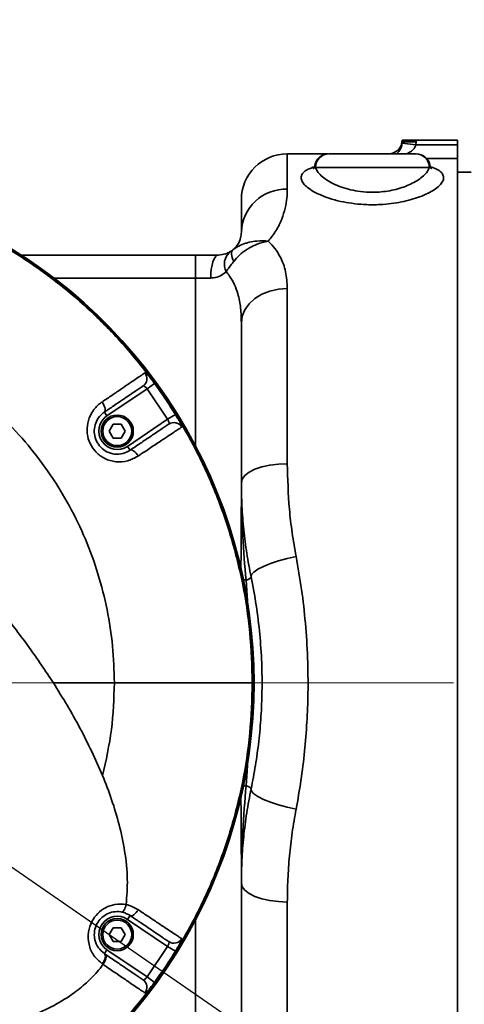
# Model space of a CAD drawing. Header units: millimetres. Extents: x -10540 to 6039, y -7467 to 6433.
# Tile 138 of 179: x -2915 to -2819, y 2593 to 2807. Entities that reach past the tile are written whole.
import ezdxf

# ---------------------------------------------------------------- set-up
doc = ezdxf.new("R2010")
doc.units = ezdxf.units.MM
doc.header["$LTSCALE"] = 8
doc.header["$PDSIZE"] = -1
doc.linetypes.add('CENTERX2', pattern=[20.32, 12.7, -2.54, 2.54, -2.54])
doc.layers.get('Defpoints').update_dxf_attribs({"true_color": 0x5e5e5e})
doc.layers.add('2细线层', color=4, linetype='Continuous', lineweight=13)
doc.layers.add('7标注层', color=4, linetype='Continuous', lineweight=13)
doc.layers.add('细实线层', color=7, linetype='Continuous')
doc.dimstyles.new('ISO-25', dxfattribs={"dimscale": 20, "dimtxt": 5, "dimasz": 6, "dimexe": 6, "dimexo": 0.625, "dimtad": 1, "dimtoh": 1, "dimdec": 0, "dimtxsty": 'Standard', "dimcen": 2.5, "dimclrd": 1, "dimclre": 1, "dimclrt": 4, "dimadec": 1, "dimazin": 2, "dimtfac": 1, "dimtdec": 0, "dimtmove": 0, "dimatfit": 0, "dimfxl": 1, "dimarcsym": 0})

# ---------------------------------------------------------------- blocks, each defined once
blk = doc.blocks.new('*D78')
at = {"layer": 'Defpoints', "color": 0, "linetype": 'ByBlock', "transparency": 16777216}
for p in [(-4976.16, 2662.54), (-2658.47, 2662.54), (-4574.67, 2472.48), (-4229.73, 2154.19), (-4257.59, 674.22)]:
    blk.add_point(p, dxfattribs=at)
at = {"layer": '细实线层', "color": 1, "linetype": 'ByBlock', "lineweight": -2, "transparency": 16777216}
blk.add_arc((-4608.18, 2662.54), 633.76, 290.86508, 349.13492, dxfattribs=at)
at = {"layer": '细实线层', "color": 1, "linetype": 'ByBlock', "transparency": 16777216}
for points in [[(-4005.7, 2544.97), (-3965.88, 2541.18), (-3974.43, 2662.54)], [(-4377.14, 2051.06), (-4387.78, 2089.62), (-4498.13, 2038.41)]]:
    blk.add_solid(points, dxfattribs=at)
at = {"layer": '细实线层', "color": 4, "linetype": 'ByBlock', "transparency": 16777216, "insert": (-4118.82, 2368.92), "char_height": 100, "attachment_point": 5, "rotation": 59.0362}
blk.add_mtext('80°', dxfattribs=at)
blk = doc.blocks.new('*D87')
at = {"layer": '2细线层', "color": 1, "linetype": 'ByBlock', "lineweight": -2, "transparency": 16777216}
for p, q in [((-4788.68, 4272.97), (-1386.54, 4272.97)), ((-1506.54, 792.54), (-1506.54, 4152.97)), ((-5173.81, 672.54), (-1386.54, 672.54))]:
    blk.add_line(p, q, dxfattribs=at)
at = {"layer": '2细线层', "color": 1, "linetype": 'ByBlock', "transparency": 16777216}
for points in [[(-1526.54, 4152.97), (-1486.54, 4152.97), (-1506.54, 4272.97)], [(-1526.54, 792.54), (-1486.54, 792.54), (-1506.54, 672.54)]]:
    blk.add_solid(points, dxfattribs=at)
at = {"layer": 'Defpoints', "color": 0, "linetype": 'ByBlock', "transparency": 16777216}
for p in [(-4801.18, 4272.97), (-1506.54, 4272.97), (-5186.31, 672.54)]:
    blk.add_point(p, dxfattribs=at)
at = {"layer": '2细线层', "color": 4, "linetype": 'ByBlock', "transparency": 16777216, "insert": (-1569.6, 2367.54), "char_height": 100, "attachment_point": 5, "rotation": 90}
blk.add_mtext('3600', dxfattribs=at)
blk = doc.blocks.new('*D94')
at = {"layer": '2细线层', "color": 1, "linetype": 'ByBlock', "lineweight": -2, "transparency": 16777216}
blk.add_arc((-2975.18, 2662.54), 313.74, 22.0503, 102.9497, dxfattribs=at)
at = {"layer": '2细线层', "color": 1, "linetype": 'ByBlock', "transparency": 16777216}
for points in [[(-3037.36, 2950.03), (-3053.61, 2986.58), (-3155.13, 2919.54)], [(-2664.75, 2784.15), (-2704.02, 2776.5), (-2661.44, 2662.54)]]:
    blk.add_solid(points, dxfattribs=at)
at = {"layer": 'Defpoints', "color": 0, "linetype": 'ByBlock', "transparency": 16777216}
for p in [(-3248.47, 3052.84), (-2740.8, 2871.11), (-4976.16, 2662.54), (-2975.18, 2662.54), (-2658.47, 2662.54)]:
    blk.add_point(p, dxfattribs=at)
at = {"layer": '2细线层', "color": 4, "linetype": 'ByBlock', "transparency": 16777216, "insert": (-2801.45, 2996.27), "char_height": 100, "attachment_point": 5, "rotation": 332.5}
blk.add_mtext('125°', dxfattribs=at)
blk = doc.blocks.new('*D95')
at = {"layer": '2细线层', "color": 1, "linetype": 'ByBlock', "lineweight": -2, "transparency": 16777216}
blk.add_line((-2645.97, 2662.54), (-2450.72, 2662.54), dxfattribs=at)
blk.add_arc((-2975.18, 2662.54), 404.46, 252.0622, 342.9378, dxfattribs=at)
at = {"layer": '2细线层', "color": 1, "linetype": 'ByBlock', "transparency": 16777216}
for points in [[(-2608.3, 2546.83), (-2568.74, 2540.9), (-2570.72, 2662.54)], [(-3108.66, 2259.84), (-3090.83, 2295.64), (-3207.17, 2331.23)]]:
    blk.add_solid(points, dxfattribs=at)
at = {"layer": 'Defpoints', "color": 0, "linetype": 'ByBlock', "transparency": 16777216}
for p in [(-4976.16, 2662.54), (-2975.18, 2662.54), (-2658.47, 2662.54), (-2673.04, 2393.66), (-3248.47, 2272.24)]:
    blk.add_point(p, dxfattribs=at)
at = {"layer": '2细线层', "color": 4, "linetype": 'ByBlock', "transparency": 16777216, "insert": (-2920.97, 2324.9), "char_height": 100, "attachment_point": 5, "rotation": 9.1207}
blk.add_mtext('125°', dxfattribs=at)
blk = doc.blocks.new('*D96')
at = {"layer": '2细线层', "color": 1, "linetype": 'ByBlock', "lineweight": -2, "transparency": 16777216}
for p, q in [((-2975.18, 2675.04), (-2975.18, 3353.12)), ((-2730.18, 2675.03), (-2730.18, 3353.12)), ((-3095.18, 3233.12), (-3215.18, 3233.12)), ((-2975.18, 3233.12), (-2730.18, 3233.12)), ((-2610.18, 3233.12), (-2206.68, 3233.12))]:
    blk.add_line(p, q, dxfattribs=at)
at = {"layer": '2细线层', "color": 1, "linetype": 'ByBlock', "transparency": 16777216}
for points in [[(-3095.18, 3253.12), (-3095.18, 3213.12), (-2975.18, 3233.12)], [(-2610.18, 3253.12), (-2610.18, 3213.12), (-2730.18, 3233.12)]]:
    blk.add_solid(points, dxfattribs=at)
at = {"layer": 'Defpoints', "color": 0, "linetype": 'ByBlock', "transparency": 16777216}
for p in [(-2975.18, 3233.12), (-2975.18, 2662.54), (-2730.18, 2662.53)]:
    blk.add_point(p, dxfattribs=at)
at = {"layer": '2细线层', "color": 4, "linetype": 'ByBlock', "transparency": 16777216, "insert": (-2320.87, 3295.62), "char_height": 100, "attachment_point": 5}
blk.add_mtext('245', dxfattribs=at)

msp = doc.modelspace()

# ---------------------------------------------------------------- linework, layer by layer
at = {"color": 7, "linetype": 'Continuous', "lineweight": 35}
for p, q in [((-2832.45, 2779.28), (-2832.18, 2780.53)), ((-2832.18, 2780.16), (-2832.18, 2780.54)), ((-2832.18, 2780.54), (-2829.18, 2780.54)), ((-2829.18, 2780.54), (-2829.18, 2780.16)), ((-2829.18, 2780.54), (-2820.18, 2780.54)), ((-2820.18, 2779.52), (-2820.18, 2780.54)), ((-2832.19, 2779.83), (-2832.18, 2780.16)), ((-2832.19, 2779.83), (-2829.21, 2779.52)), ((-2832.18, 2780.16), (-2829.18, 2780.16)), ((-2829.18, 2780.16), (-2829.21, 2779.52)), ((-2829.21, 2779.52), (-2820.18, 2779.52)), ((-2820.18, 2779.52), (-2820.18, 2776.54)), ((-2848.36, 2777.54), (-2857.18, 2777.54)), ((-2857.18, 2777.54), (-2857.18, 2769.87)), ((-2848.09, 2777.54), (-2829.27, 2777.54)), ((-2820.18, 2776.54), (-2826.89, 2776.54)), ((-2820.18, 2776.54), (-2820.18, 2547.54)), ((-2851.6, 2774.61), (-2851.29, 2774.71)), ((-2851.6, 2774.61), (-2851.31, 2774.59)), ((-2826.3, 2774.54), (-2851.06, 2774.54)), ((-2826.07, 2774.69), (-2825.76, 2774.61)), ((-2826.05, 2774.59), (-2825.76, 2774.61)), ((-2817.18, 2773.54), (-2820.18, 2773.54)), ((-2867.18, 2760.54), (-2867.18, 2767.54)), ((-2915.04, 2755.54), (-2877.18, 2755.54)), ((-2877.18, 2755.54), (-2872.18, 2755.54)), ((-2877.18, 2755.54), (-2877.18, 2750.54)), ((-2877.18, 2750.54), (-2907.93, 2750.54)), ((-2873.84, 2750.54), (-2877.18, 2750.54)), ((-2877.18, 2714.13), (-2877.18, 2750.54)), ((-2857.18, 2748.25), (-2857.18, 2710.18)), ((-2867.18, 2706.04), (-2867.18, 2740.8)), ((-2887.7, 2726.46), (-2886.08, 2727.64)), ((-2887.7, 2726.46), (-2896.42, 2720.57)), ((-2883.22, 2719.83), (-2887.7, 2726.46)), ((-2896.42, 2720.57), (-2896.98, 2721.4)), ((-2883.22, 2719.83), (-2881.52, 2720.89)), ((-2895.91, 2717.26), (-2895.04, 2718.76)), ((-2895.04, 2718.76), (-2893.31, 2718.76)), ((-2893.31, 2718.76), (-2892.45, 2717.26)), ((-2891.94, 2713.94), (-2883.22, 2719.83)), ((-2895.04, 2715.76), (-2895.91, 2717.26)), ((-2892.45, 2717.26), (-2893.31, 2715.76)), ((-2893.31, 2715.76), (-2895.04, 2715.76)), ((-2891.94, 2713.94), (-2891.38, 2713.11)), ((-2866.15, 2684.89), (-2865.67, 2678.02)), ((-2908.07, 2662.54), (-2894.8, 2662.54)), ((-2865.68, 2646.72), (-2866.15, 2640.19)), ((-2867.18, 2584.28), (-2867.18, 2619.04)), ((-2892.24, 2614.35), (-2892.24, 2614.34)), ((-2857.18, 2614.9), (-2857.18, 2576.82)), ((-2891.94, 2611.13), (-2891.38, 2611.96)), ((-2895.91, 2607.82), (-2895.04, 2609.32)), ((-2895.04, 2609.32), (-2893.31, 2609.32)), ((-2893.31, 2609.32), (-2892.45, 2607.82)), ((-2883.22, 2605.24), (-2891.94, 2611.13)), ((-2877.18, 2574.54), (-2877.18, 2610.95)), ((-2895.04, 2606.32), (-2895.91, 2607.82)), ((-2892.45, 2607.82), (-2893.31, 2606.32)), ((-2893.31, 2606.32), (-2895.04, 2606.32)), ((-2887.7, 2598.62), (-2883.22, 2605.24)), ((-2881.52, 2604.19), (-2883.22, 2605.24)), ((-2896.42, 2604.51), (-2896.98, 2603.68)), ((-2896.98, 2603.68), (-2896.81, 2603.57)), ((-2896.42, 2604.51), (-2887.7, 2598.62)), ((-2897.27, 2601.34), (-2897.43, 2601.45)), ((-2886.08, 2597.44), (-2887.7, 2598.62))]:
    msp.add_line(p, q, dxfattribs=at)
at = {"color": 7, "linetype": 'Continuous', "lineweight": 35, "flags": 128}
for points in [[(-2872.18, 2755.54), (-2872.5, 2755.44), (-2872.82, 2755.16), (-2873.1, 2754.7), (-2873.36, 2754.07), (-2873.56, 2753.32), (-2873.72, 2752.45), (-2873.81, 2751.51), (-2873.84, 2750.54)], [(-2869.03, 2756.65), (-2869.17, 2756.49), (-2869.26, 2756.29), (-2869.31, 2756.03), (-2869.31, 2755.72), (-2869.26, 2755.38), (-2869.17, 2755), (-2869.03, 2754.59), (-2868.84, 2754.15)], [(-2867.18, 2740.8), (-2866.99, 2742.25), (-2866.42, 2743.65), (-2865.49, 2744.94), (-2864.25, 2746.07), (-2862.73, 2747), (-2861, 2747.69), (-2859.13, 2748.11), (-2857.18, 2748.25)], [(-2897.48, 2723.59), (-2897.26, 2723.25), (-2897.08, 2722.91), (-2896.93, 2722.56), (-2896.84, 2722.24), (-2896.79, 2721.96), (-2896.8, 2721.71), (-2896.86, 2721.52), (-2896.98, 2721.4)], [(-2889.58, 2711.87), (-2889.81, 2712.19), (-2890.06, 2712.48), (-2890.32, 2712.73), (-2890.57, 2712.93), (-2890.82, 2713.08), (-2891.04, 2713.16), (-2891.23, 2713.17), (-2891.38, 2713.11)], [(-2867.18, 2706.04), (-2866.99, 2706.85), (-2866.42, 2707.62), (-2865.49, 2708.34), (-2864.25, 2708.97), (-2862.73, 2709.48), (-2861, 2709.87), (-2859.13, 2710.1), (-2857.18, 2710.18)], [(-2865.06, 2685.57), (-2864.96, 2686.07), (-2864.46, 2686.64), (-2863.58, 2687.24), (-2862.37, 2687.86), (-2860.86, 2688.47), (-2859.13, 2689.05), (-2857.24, 2689.57), (-2855.27, 2690)], [(-2865.06, 2639.51), (-2864.96, 2639.01), (-2864.46, 2638.44), (-2863.58, 2637.84), (-2862.37, 2637.21), (-2860.86, 2636.6), (-2859.13, 2636.03), (-2857.24, 2635.51), (-2855.27, 2635.07)], [(-2867.18, 2619.04), (-2866.99, 2618.23), (-2866.42, 2617.45), (-2865.49, 2616.74), (-2864.25, 2616.11), (-2862.73, 2615.59), (-2861, 2615.21), (-2859.13, 2614.98), (-2857.18, 2614.9)], [(-2891.38, 2611.96), (-2891.23, 2611.91), (-2891.04, 2611.92), (-2890.82, 2612), (-2890.57, 2612.14), (-2890.32, 2612.34), (-2890.06, 2612.6), (-2889.81, 2612.89), (-2889.58, 2613.21)], [(-2896.98, 2603.68), (-2896.85, 2603.54), (-2896.78, 2603.35), (-2896.76, 2603.1), (-2896.8, 2602.81), (-2896.89, 2602.48), (-2897.03, 2602.14), (-2897.21, 2601.79), (-2897.43, 2601.45)]]:
    msp.add_lwpolyline(points, dxfattribs=at)
at = {"color": 7, "linetype": 'Continuous', "lineweight": 35}
for centre, radius in [((-2894.18, 2717.26), 3.5), ((-2894.18, 2717.26), 3.15), ((-2894.18, 2607.82), 3.5), ((-2894.18, 2607.82), 3.15)]:
    msp.add_circle(centre, radius, dxfattribs=at)
for centre, radius, start, end in [((-2835.18, 2780.54), 3, 270, 335.2921), ((-2857.18, 2767.54), 10, 90, 180), ((-2848.23, 2774.54), 3, 89.9775, 171.1923), ((-2848.07, 2774.55), 2.99, 90.2792, 180.2765), ((-2829.28, 2774.55), 2.99, 359.7235, 89.7208), ((-2829.12, 2774.54), 3, 8.7574, 90.0086), ((-2975.18, 2662.54), 110.75, 263.8564, 96.1436), ((-2857.5, 2760.19), 9.68, 88.0932, 177.9569), ((-2867.26, 2753.52), 3.62, 131.6839, 206.6278), ((-2889.71, 2728.71), 1.99, 304.362, 38.0826), ((-2894.18, 2717.26), 4, 124.0403, 304.0403), ((-2881.86, 2717.14), 1.99, 30.226, 123.7824), ((-2864.92, 2692.35), 7.56, 256.1534, 260.605), ((-2866.4, 2686.5), 1.63, 278.5308, 325.1769), ((-2864.92, 2632.73), 7.56, 99.395, 103.8466), ((-2866.4, 2638.58), 1.63, 34.8231, 81.4692), ((-2894.18, 2607.82), 4, 55.9597, 235.9597), ((-2881.86, 2607.94), 1.99, 236.2176, 329.774), ((-2889.71, 2596.37), 1.99, 321.9174, 55.638)]:
    msp.add_arc(centre, radius, start, end, dxfattribs=at)
for points, knots in [([(-2833.42, 2777.54), (-2833.2, 2777.75), (-2832.83, 2778.11), (-2832.46, 2778.8), (-2832.27, 2779.35), (-2832.22, 2779.65), (-2832.19, 2779.83)], [0, 0, 0, 0, 0.4428631, 0.7410248, 0.8372639, 1, 1, 1, 1]), ([(-2829.21, 2779.52), (-2829.27, 2779.33), (-2829.37, 2779.03), (-2829.75, 2778.5), (-2830.35, 2777.95), (-2830.96, 2777.67), (-2831.27, 2777.54)], [0, 0, 0, 0, 0.1939467, 0.300902, 0.6474709, 1, 1, 1, 1]), ([(-2825.76, 2774.61), (-2825.63, 2774.57), (-2825, 2774.35), (-2824.1, 2773.9), (-2823.35, 2773.19), (-2823.1, 2772.39), (-2823.33, 2771.52), (-2824.04, 2770.62), (-2825.15, 2769.75), (-2826.61, 2768.92), (-2828.31, 2768.19), (-2830.24, 2767.56), (-2832.32, 2767.07), (-2834.55, 2766.7), (-2836.69, 2766.51), (-2839.15, 2766.45), (-2841.71, 2766.57), (-2844.42, 2766.95), (-2846.05, 2767.3), (-2847.64, 2767.73), (-2849.19, 2768.24), (-2851.07, 2769.08), (-2852.53, 2769.97), (-2853.55, 2770.87), (-2854.12, 2771.74), (-2854.24, 2772.55), (-2853.92, 2773.28), (-2853.15, 2774), (-2852.16, 2774.39), (-2851.6, 2774.61)], [0, 0, 0, 0, 0.010387, 0.051186, 0.09199, 0.133746, 0.17551, 0.216256, 0.257005, 0.295055, 0.3331, 0.36857, 0.404031, 0.43883, 0.473622, 0.500063, 0.547468, 0.586367, 0.625279, 0.628423, 0.670653, 0.712895, 0.754277, 0.795659, 0.835192, 0.874719, 0.912827, 0.950928, 1, 1, 1, 1]), ([(-2851.21, 2774.99), (-2851.21, 2774.95), (-2851.22, 2774.73), (-2851.4, 2774.4), (-2851.55, 2774.26), (-2851.51, 2774.29), (-2851.5, 2774.29)], [0, 0, 0, 0, 0.105612, 0.543201, 0.938291, 1, 1, 1, 1]), ([(-2851.06, 2774.54), (-2851.12, 2774.63), (-2851.22, 2774.79), (-2851.17, 2774.93), (-2851.16, 2774.99)], [0, 0, 0, 0, 0.605242, 1, 1, 1, 1]), ([(-2851.06, 2774.54), (-2850.93, 2774.26), (-2850.68, 2773.69), (-2849.86, 2772.78), (-2848.69, 2771.87), (-2847.18, 2771.01), (-2845.41, 2770.27), (-2843.42, 2769.69), (-2841.18, 2769.29), (-2839.06, 2769.16), (-2836.44, 2769.25), (-2833.44, 2769.73), (-2830.74, 2770.72), (-2828.94, 2771.7), (-2827.77, 2772.54), (-2826.88, 2773.44), (-2826.45, 2774.11), (-2826.32, 2774.48), (-2826.3, 2774.54)], [0, 0, 0, 0, 0.057512, 0.119988, 0.184135, 0.246827, 0.311474, 0.370174, 0.431018, 0.500247, 0.538837, 0.640664, 0.746232, 0.803322, 0.861794, 0.923486, 0.98678, 1, 1, 1, 1]), ([(-2826.16, 2774.99), (-2826.16, 2774.99), (-2826.07, 2774.85), (-2826.19, 2774.69), (-2826.3, 2774.54)], [0, 0, 0, 0, 0.0123012, 1, 1, 1, 1]), ([(-2825.83, 2774.28), (-2825.83, 2774.28), (-2825.79, 2774.25), (-2825.94, 2774.38), (-2826.13, 2774.72), (-2826.13, 2774.94), (-2826.14, 2775)], [0, 0, 0, 0, 0.015798, 0.429716, 0.8416, 1, 1, 1, 1]), ([(-2857.18, 2769.87), (-2857.2, 2769.23), (-2857.23, 2767.96), (-2857.6, 2765.77), (-2858.33, 2763.37), (-2859.47, 2760.91), (-2860.74, 2759.28), (-2861.32, 2758.54)], [0, 0, 0, 0, 0.203065, 0.406075, 0.614739, 0.823175, 1, 1, 1, 1]), ([(-2869.03, 2756.65), (-2868.66, 2757.03), (-2867.69, 2758.02), (-2867.27, 2759.36), (-2867.21, 2760.15), (-2867.18, 2760.54)], [0, 0, 0, 0, 0.238631, 0.618085, 1, 1, 1, 1]), ([(-2869.03, 2756.65), (-2868.62, 2756.94), (-2867.8, 2757.53), (-2866.55, 2758.03), (-2865.21, 2758.39), (-2863.59, 2758.64), (-2862.16, 2758.63), (-2861.33, 2758.54), (-2861.32, 2758.54)], [0, 0, 0, 0, 0.206248, 0.412551, 0.511722, 0.717055, 0.997638, 1, 1, 1, 1]), ([(-2868.84, 2754.15), (-2868.43, 2754.62), (-2867.61, 2755.57), (-2866.38, 2756.51), (-2865.1, 2757.29), (-2863.54, 2758.03), (-2862.14, 2758.41), (-2861.33, 2758.54), (-2861.32, 2758.54)], [0, 0, 0, 0, 0.212085, 0.424221, 0.511964, 0.716924, 0.997638, 1, 1, 1, 1]), ([(-2861.32, 2758.54), (-2860.81, 2758.01), (-2859.8, 2756.96), (-2858.45, 2754.77), (-2857.38, 2751.92), (-2857.25, 2749.49), (-2857.18, 2748.25)], [0, 0, 0, 0, 0.182194, 0.366986, 0.679371, 1, 1, 1, 1]), ([(-2872.18, 2755.54), (-2871.62, 2755.6), (-2870.61, 2755.7), (-2869.95, 2756.06), (-2869.66, 2756.22)], [0, 0, 0, 0, 0.555835, 1, 1, 1, 1]), ([(-2869.66, 2756.22), (-2869.5, 2756.32), (-2869.3, 2756.43), (-2869.06, 2756.63), (-2869.03, 2756.65)], [0, 0, 0, 0, 0.866671, 1, 1, 1, 1]), ([(-2870.49, 2751.9), (-2870.05, 2752.53), (-2869.54, 2753.27), (-2868.94, 2754.03), (-2868.84, 2754.15)], [0, 0, 0, 0, 0.840178, 1, 1, 1, 1]), ([(-2870.49, 2751.9), (-2870.89, 2751.59), (-2871.68, 2750.98), (-2872.9, 2750.58), (-2873.65, 2750.55), (-2873.84, 2750.54)], [0, 0, 0, 0, 0.427538, 0.849901, 1, 1, 1, 1]), ([(-2867.18, 2740.8), (-2867.21, 2741.87), (-2867.27, 2744.03), (-2867.81, 2746.81), (-2868.64, 2749.13), (-2869.51, 2750.73), (-2870.23, 2751.59), (-2870.49, 2751.9)], [0, 0, 0, 0, 0.2653411, 0.5344205, 0.7157834, 0.9004507, 1, 1, 1, 1]), ([(-2977.1, 2742.89), (-2974.43, 2742.88), (-2969.09, 2742.85), (-2961.13, 2741.8), (-2953.31, 2740.02), (-2945.71, 2737.46), (-2938.4, 2734.16), (-2931.46, 2730.14), (-2924.95, 2725.46), (-2918.94, 2720.15), (-2913.49, 2714.27), (-2908.64, 2707.87), (-2904.46, 2701.03), (-2900.98, 2693.8), (-2898.24, 2686.26), (-2896.27, 2678.48), (-2895.03, 2670.55), (-2894.88, 2665.21), (-2894.8, 2662.54)], [0, 0, 0, 0, 0.062499, 0.124999, 0.187498, 0.249998, 0.312498, 0.374998, 0.437499, 0.499999, 0.562499, 0.624999, 0.687499, 0.749999, 0.812499, 0.875, 0.9375, 1, 1, 1, 1]), ([(-2897.48, 2723.59), (-2896.75, 2724.09), (-2895.29, 2725.08), (-2893.32, 2726.42), (-2891.62, 2727.59), (-2890.2, 2728.55), (-2889.13, 2729.28), (-2888.45, 2729.73), (-2888.24, 2729.88), (-2888.14, 2729.94)], [0, 0, 0, 0, 0.162147, 0.324109, 0.463693, 0.603008, 0.746848, 0.890852, 1, 1, 1, 1]), ([(-2888.14, 2729.94), (-2888.11, 2729.95), (-2888.02, 2729.96), (-2887.73, 2729.72), (-2887.27, 2729.19), (-2886.7, 2728.47), (-2886.29, 2727.92), (-2886.08, 2727.64)], [0, 0, 0, 0, 0.149053, 0.368468, 0.581974, 0.791692, 1, 1, 1, 1]), ([(-2888.59, 2727.07), (-2888.67, 2727.01), (-2888.85, 2726.89), (-2889.43, 2726.5), (-2890.36, 2725.87), (-2891.59, 2725.04), (-2893.13, 2724), (-2894.93, 2722.78), (-2896.29, 2721.86), (-2896.98, 2721.4)], [0, 0, 0, 0, 0.109198, 0.247703, 0.386022, 0.522898, 0.660079, 0.829936, 1, 1, 1, 1]), ([(-2887.7, 2726.46), (-2887.77, 2726.55), (-2887.92, 2726.72), (-2888.15, 2726.93), (-2888.34, 2727.07), (-2888.49, 2727.11), (-2888.56, 2727.08), (-2888.59, 2727.07)], [0, 0, 0, 0, 0.209458, 0.420613, 0.634468, 0.852506, 1, 1, 1, 1]), ([(-2886.08, 2727.64), (-2885.31, 2726.56), (-2883.72, 2724.35), (-2882.26, 2722.06), (-2881.52, 2720.89)], [0, 0, 0, 0, 0.490924, 1, 1, 1, 1]), ([(-2977.1, 2725.21), (-2972.97, 2722.99), (-2964.69, 2718.53), (-2952.95, 2710.46), (-2941.75, 2701.46), (-2932.47, 2692.72), (-2924.94, 2684.71), (-2918.94, 2677.65), (-2913.25, 2670.29), (-2909.8, 2665.12), (-2908.07, 2662.54)], [0, 0, 0, 0, 0.149455, 0.29893, 0.452546, 0.60617, 0.704093, 0.802015, 0.901011, 1, 1, 1, 1]), ([(-2889.58, 2711.87), (-2890.33, 2711.46), (-2891.81, 2710.66), (-2894.42, 2710.47), (-2896.86, 2711.14), (-2898.84, 2712.56), (-2900.19, 2714.5), (-2900.82, 2716.74), (-2900.7, 2719.07), (-2899.83, 2721.28), (-2898.62, 2722.76), (-2897.73, 2723.41), (-2897.48, 2723.59)], [0, 0, 0, 0, 0.117505, 0.233634, 0.342259, 0.4444, 0.543172, 0.641341, 0.741326, 0.845406, 0.955885, 1, 1, 1, 1]), ([(-2896.98, 2721.4), (-2897.15, 2721.27), (-2897.75, 2720.83), (-2898.57, 2719.82), (-2899.16, 2718.28), (-2899.23, 2716.65), (-2898.77, 2715.06), (-2897.81, 2713.69), (-2896.41, 2712.67), (-2894.71, 2712.18), (-2892.89, 2712.29), (-2891.89, 2712.84), (-2891.38, 2713.11)], [0, 0, 0, 0, 0.044913, 0.156807, 0.261217, 0.360683, 0.457856, 0.555475, 0.656587, 0.764648, 0.881114, 1, 1, 1, 1]), ([(-2881.52, 2720.89), (-2881.41, 2720.7), (-2881.11, 2720.22), (-2880.67, 2719.48), (-2880.3, 2718.78), (-2880.09, 2718.29), (-2880.12, 2718.19), (-2880.14, 2718.14)], [0, 0, 0, 0, 0.134402, 0.345026, 0.558327, 0.776155, 1, 1, 1, 1]), ([(-2891.38, 2713.11), (-2891.11, 2713.3), (-2890.06, 2714.01), (-2888.28, 2715.21), (-2886.36, 2716.5), (-2884.9, 2717.49), (-2883.91, 2718.16), (-2883.27, 2718.59), (-2883.07, 2718.73), (-2882.97, 2718.79)], [0, 0, 0, 0, 0.065602, 0.256134, 0.446078, 0.58556, 0.724833, 0.862235, 1, 1, 1, 1]), ([(-2882.97, 2718.79), (-2882.94, 2718.83), (-2882.89, 2718.89), (-2882.91, 2719.08), (-2882.99, 2719.34), (-2883.1, 2719.6), (-2883.19, 2719.77), (-2883.22, 2719.83)], [0, 0, 0, 0, 0.2212277, 0.4386896, 0.6531008, 0.8651407, 1, 1, 1, 1]), ([(-2880.14, 2718.14), (-2880.26, 2718.06), (-2880.49, 2717.91), (-2881.24, 2717.43), (-2882.4, 2716.66), (-2884.07, 2715.56), (-2886.22, 2714.13), (-2888.15, 2712.83), (-2889.3, 2712.06), (-2889.58, 2711.87)], [0, 0, 0, 0, 0.139587, 0.278851, 0.424063, 0.569459, 0.75375, 0.938565, 1, 1, 1, 1]), ([(-2857.18, 2710.18), (-2857.09, 2706.91), (-2856.97, 2701.97), (-2856.18, 2695.18), (-2855.57, 2691.73), (-2855.27, 2690)], [0, 0, 0, 0, 0.495655, 0.74783, 1, 1, 1, 1]), ([(-2867.28, 2687.28), (-2867.25, 2690.62), (-2867.19, 2696.67), (-2867.18, 2702.91), (-2867.18, 2705.82), (-2867.18, 2706.02), (-2867.18, 2706.04)], [0, 0, 0, 0, 0.534601, 0.967788, 0.997182, 1, 1, 1, 1]), ([(-2865.06, 2685.57), (-2865.39, 2687.28), (-2866.05, 2690.69), (-2866.69, 2695.83), (-2867.1, 2700.97), (-2867.15, 2704.35), (-2867.18, 2706.04)], [0, 0, 0, 0, 0.2478, 0.495604, 0.747798, 1, 1, 1, 1]), ([(-2867.05, 2700.94), (-2867.01, 2698.77), (-2866.92, 2693.41), (-2866.44, 2688.06), (-2866.15, 2684.89)], [0, 0, 0, 0, 0.406243, 1, 1, 1, 1]), ([(-2855.27, 2690), (-2854.85, 2687.62), (-2854.01, 2682.86), (-2853.19, 2675.47), (-2852.71, 2667.95), (-2852.63, 2660.73), (-2852.88, 2653.96), (-2853.39, 2647.62), (-2854.16, 2641.3), (-2854.9, 2637.15), (-2855.27, 2635.07)], [0, 0, 0, 0, 0.133178, 0.26635, 0.403122, 0.539893, 0.653797, 0.767703, 0.88385, 1, 1, 1, 1]), ([(-2865.06, 2639.51), (-2864.73, 2641.2), (-2864.07, 2644.6), (-2863.35, 2649.86), (-2862.87, 2655.22), (-2862.64, 2660.93), (-2862.7, 2666.9), (-2863.13, 2673.17), (-2863.88, 2679.43), (-2864.67, 2683.52), (-2865.06, 2685.57)], [0, 0, 0, 0, 0.113764, 0.227522, 0.343875, 0.460225, 0.593, 0.725778, 0.862883, 1, 1, 1, 1]), ([(-2908.07, 2662.54), (-2906.07, 2659.31), (-2902.05, 2652.82), (-2898.93, 2645.86), (-2897.37, 2642.37)], [0, 0, 0, 0, 0.498105, 1, 1, 1, 1]), ([(-2897.37, 2642.37), (-2896.62, 2645.69), (-2895.13, 2652.33), (-2894.91, 2659.14), (-2894.8, 2662.54)], [0, 0, 0, 0, 0.500001, 1, 1, 1, 1]), ([(-2894.8, 2662.54), (-2892.52, 2662.54), (-2887.95, 2662.54), (-2881.18, 2662.54), (-2875.68, 2662.54), (-2871.57, 2662.54), (-2868.79, 2662.54), (-2866.6, 2662.54), (-2865.35, 2662.54), (-2864.89, 2662.54), (-2864.83, 2662.54), (-2864.8, 2662.54)], [0, 0, 0, 0, 0.1668284, 0.3336298, 0.5003172, 0.5836784, 0.6669539, 0.7501012, 0.8332623, 0.9165862, 1, 1, 1, 1]), ([(-2892.24, 2614.35), (-2892.1, 2616.18), (-2891.81, 2620.06), (-2892.45, 2625.89), (-2893.68, 2631.67), (-2895.32, 2637.14), (-2896.69, 2640.64), (-2897.37, 2642.37)], [0, 0, 0, 0, 0.1917245, 0.406271, 0.6100866, 0.806855, 1, 1, 1, 1]), ([(-2866.15, 2640.19), (-2866.43, 2636.87), (-2867.01, 2629.92), (-2867.18, 2622.87), (-2867.18, 2619.14), (-2867.18, 2619.04)], [0, 0, 0, 0, 0.4718525, 0.9856095, 1, 1, 1, 1]), ([(-2867.18, 2619.04), (-2867.15, 2620.7), (-2867.11, 2624.02), (-2866.71, 2629.12), (-2866.07, 2634.29), (-2865.4, 2637.77), (-2865.06, 2639.51)], [0, 0, 0, 0, 0.247837, 0.495668, 0.747836, 1, 1, 1, 1]), ([(-2867.18, 2619.04), (-2867.18, 2619.06), (-2867.18, 2619.29), (-2867.18, 2620.69), (-2867.18, 2623.58), (-2867.2, 2629.6), (-2867.25, 2634.44), (-2867.28, 2637.77)], [0, 0, 0, 0, 0.002822, 0.037027, 0.22389, 0.466077, 1, 1, 1, 1]), ([(-2855.27, 2635.07), (-2855.57, 2633.38), (-2856.17, 2629.99), (-2856.75, 2624.91), (-2857.11, 2619.86), (-2857.16, 2616.55), (-2857.18, 2614.9)], [0, 0, 0, 0, 0.247844, 0.4956927, 0.7478422, 1, 1, 1, 1]), ([(-2897.43, 2601.45), (-2898.09, 2602.01), (-2899.43, 2603.15), (-2900.46, 2605.65), (-2900.57, 2608.28), (-2899.82, 2610.64), (-2898.49, 2612.48), (-2896.75, 2613.78), (-2894.59, 2614.52), (-2893.03, 2614.5), (-2892.24, 2614.35), (-2892.24, 2614.35)], [0, 0, 0, 0, 0.143172, 0.287939, 0.425468, 0.544669, 0.651343, 0.757166, 0.86939, 0.999997, 1, 1, 1, 1]), ([(-2893.25, 2612.73), (-2893.24, 2612.73), (-2893.22, 2612.73), (-2893.12, 2612.73), (-2892.92, 2612.83), (-2892.66, 2613.18), (-2892.41, 2613.7), (-2892.3, 2614.12), (-2892.24, 2614.34)], [0, 0, 0, 0, 0.010707, 0.071035, 0.30343, 0.535655, 0.76783, 1, 1, 1, 1]), ([(-2892.24, 2614.34), (-2892.12, 2614.31), (-2891.17, 2614.1), (-2890.32, 2613.62), (-2889.58, 2613.21)], [0, 0, 0, 0, 0.121317, 1, 1, 1, 1]), ([(-2893.25, 2612.73), (-2893.3, 2612.74), (-2893.88, 2612.85), (-2895, 2612.84), (-2896.49, 2612.34), (-2897.75, 2611.43), (-2898.69, 2610.16), (-2899.03, 2609.12), (-2899.2, 2608.05), (-2899.19, 2607.39), (-2898.95, 2606.16), (-2898.39, 2604.87), (-2897.45, 2604.08), (-2896.98, 2603.68)], [0, 0, 0, 0, 0.012677, 0.136783, 0.248979, 0.352061, 0.453536, 0.562379, 0.566612, 0.679615, 0.701579, 0.849821, 1, 1, 1, 1]), ([(-2891.38, 2611.96), (-2891.88, 2612.25), (-2892.47, 2612.57), (-2893.15, 2612.71), (-2893.25, 2612.73)], [0, 0, 0, 0, 0.85912, 1, 1, 1, 1]), ([(-2882.97, 2606.28), (-2883.07, 2606.35), (-2883.26, 2606.48), (-2883.89, 2606.9), (-2884.81, 2607.52), (-2886.03, 2608.35), (-2887.55, 2609.38), (-2889.34, 2610.59), (-2890.7, 2611.51), (-2891.38, 2611.96)], [0, 0, 0, 0, 0.136488, 0.270419, 0.404147, 0.5364, 0.668949, 0.834373, 1, 1, 1, 1]), ([(-2889.58, 2613.21), (-2888.85, 2612.72), (-2887.39, 2611.74), (-2885.43, 2610.42), (-2883.72, 2609.28), (-2882.3, 2608.34), (-2881.21, 2607.63), (-2880.47, 2607.15), (-2880.25, 2607.01), (-2880.14, 2606.94)], [0, 0, 0, 0, 0.157968, 0.315756, 0.450714, 0.585409, 0.72484, 0.864452, 1, 1, 1, 1]), ([(-2880.14, 2606.94), (-2880.12, 2606.91), (-2880.08, 2606.84), (-2880.21, 2606.49), (-2880.52, 2605.87), (-2880.98, 2605.07), (-2881.34, 2604.48), (-2881.52, 2604.19)], [0, 0, 0, 0, 0.147795, 0.366501, 0.580081, 0.790574, 1, 1, 1, 1]), ([(-2883.22, 2605.24), (-2883.17, 2605.35), (-2883.07, 2605.55), (-2882.95, 2605.84), (-2882.89, 2606.07), (-2882.9, 2606.22), (-2882.95, 2606.26), (-2882.97, 2606.28)], [0, 0, 0, 0, 0.2103439, 0.4222836, 0.6365604, 0.8541314, 1, 1, 1, 1]), ([(-2896.81, 2603.57), (-2896.8, 2603.56), (-2896.58, 2603.41), (-2895.57, 2602.73), (-2893.84, 2601.56), (-2891.94, 2600.28), (-2890.52, 2599.32), (-2889.55, 2598.66), (-2888.9, 2598.22), (-2888.69, 2598.08), (-2888.59, 2598.01)], [0, 0, 0, 0, 0.003414, 0.055727, 0.254049, 0.451742, 0.589509, 0.727103, 0.863405, 1, 1, 1, 1]), ([(-2881.52, 2604.19), (-2882.24, 2603.06), (-2883.7, 2600.77), (-2885.28, 2598.56), (-2886.08, 2597.44)], [0, 0, 0, 0, 0.490924, 1, 1, 1, 1]), ([(-2965.28, 2582.77), (-2961.99, 2582.87), (-2955.22, 2583.07), (-2944.83, 2583.7), (-2935, 2584.73), (-2925.96, 2586.23), (-2918.82, 2587.99), (-2912.8, 2590.08), (-2907.92, 2592.32), (-2903.79, 2594.87), (-2900.47, 2597.62), (-2898.46, 2599.76), (-2897.48, 2601.05), (-2897.27, 2601.34)], [0, 0, 0, 0, 0.135771, 0.279565, 0.429325, 0.543654, 0.657888, 0.733197, 0.807295, 0.879813, 0.93302, 0.985074, 1, 1, 1, 1]), ([(-2888.14, 2595.14), (-2888.27, 2595.22), (-2888.51, 2595.38), (-2889.27, 2595.89), (-2890.39, 2596.65), (-2892, 2597.75), (-2894.1, 2599.18), (-2895.97, 2600.46), (-2897.05, 2601.19), (-2897.27, 2601.34)], [0, 0, 0, 0, 0.139587, 0.278913, 0.422279, 0.565797, 0.758053, 0.950867, 1, 1, 1, 1]), ([(-2888.59, 2598.01), (-2888.54, 2597.99), (-2888.46, 2597.96), (-2888.28, 2598.05), (-2888.07, 2598.22), (-2887.87, 2598.42), (-2887.74, 2598.56), (-2887.7, 2598.62)], [0, 0, 0, 0, 0.22286, 0.440696, 0.654598, 0.865802, 1, 1, 1, 1]), ([(-2886.08, 2597.44), (-2886.21, 2597.26), (-2886.55, 2596.8), (-2887.08, 2596.12), (-2887.58, 2595.52), (-2887.97, 2595.14), (-2888.08, 2595.14), (-2888.14, 2595.14)], [0, 0, 0, 0, 0.133578, 0.343259, 0.556293, 0.774867, 1, 1, 1, 1])]:
    msp.add_open_spline(points, degree=3, knots=knots, dxfattribs=at)
for points in [[(-2864.67, 2662.54), (-2864.77, 2666.19), (-2864.98, 2673.51), (-2866.68, 2684.37), (-2869.36, 2695.02), (-2873.1, 2705.34), (-2877.84, 2715.25), (-2883.55, 2724.64), (-2890.15, 2733.41), (-2897.59, 2741.49), (-2905.8, 2748.79), (-2914.69, 2755.24), (-2924.17, 2760.78), (-2934.16, 2765.35), (-2944.55, 2768.91), (-2955.24, 2771.4), (-2966.13, 2772.91), (-2973.45, 2772.99), (-2977.11, 2773.03)], [(-2864.8, 2662.54), (-2864.91, 2666.19), (-2865.12, 2673.5), (-2866.8, 2684.34), (-2869.48, 2694.98), (-2873.22, 2705.29), (-2877.96, 2715.19), (-2883.66, 2724.56), (-2890.25, 2733.33), (-2897.69, 2741.39), (-2905.88, 2748.69), (-2914.76, 2755.13), (-2924.23, 2760.66), (-2934.21, 2765.22), (-2944.59, 2768.78), (-2955.27, 2771.28), (-2966.14, 2772.78), (-2973.45, 2772.86), (-2977.1, 2772.9)], [(-2864.67, 2662.54), (-2864.77, 2658.88), (-2864.98, 2651.57), (-2866.68, 2640.71), (-2869.36, 2630.06), (-2873.1, 2619.73), (-2877.84, 2609.83), (-2883.55, 2600.44), (-2890.15, 2591.67), (-2897.59, 2583.59), (-2905.8, 2576.29), (-2914.69, 2569.84), (-2924.17, 2564.3), (-2934.16, 2559.73), (-2944.55, 2556.17), (-2955.24, 2553.67), (-2966.13, 2552.17), (-2973.45, 2552.09), (-2977.11, 2552.05)], [(-2864.8, 2662.54), (-2864.91, 2658.89), (-2865.12, 2651.58), (-2866.8, 2640.73), (-2869.48, 2630.1), (-2873.22, 2619.78), (-2877.96, 2609.89), (-2883.66, 2600.52), (-2890.25, 2591.75), (-2897.69, 2583.68), (-2905.88, 2576.39), (-2914.76, 2569.95), (-2924.23, 2564.42), (-2934.21, 2559.85), (-2944.59, 2556.29), (-2955.27, 2553.8), (-2966.14, 2552.3), (-2973.45, 2552.22), (-2977.1, 2552.18)], [(-2897.27, 2601.34), (-2897.19, 2601.45), (-2897.04, 2601.67), (-2896.86, 2602.03), (-2896.72, 2602.37), (-2896.63, 2602.7), (-2896.59, 2603), (-2896.61, 2603.25), (-2896.68, 2603.45), (-2896.77, 2603.53), (-2896.81, 2603.57)]]:
    msp.add_open_spline(points, degree=3, dxfattribs=at)
at = {"layer": '2细线层', "color": 4, "linetype": 'ByBlock'}
msp.add_arc((-4801.18, 1272.54), 3000.43, 10, 150, dxfattribs=at)
at = {"layer": '7标注层', "linetype": 'CENTERX2', "lineweight": 18}
msp.add_line((-2658.47, 2662.54), (-4976.16, 2662.54), dxfattribs=at)
at = {"layer": '细实线层', "color": 1}
msp.add_line((-2557.97, 2374.22), (-2975.18, 2662.54), dxfattribs=at)

# ---------------------------------------------------------------- dimensions: what is measured, and where the dimension line sits
at = {"layer": '2细线层', "color": 4, "linetype": 'ByBlock'}
dim = msp.add_linear_dim(base=(-1506.54, 4272.97), p1=(-5186.31, 672.54), p2=(-4801.18, 4272.97), angle=90, dimstyle='ISO-25', dxfattribs=at)
dim.commit()
dim.dimension.update_dxf_attribs({"geometry": '*D87', "text_midpoint": (-1506.54, 2367.54), "dimtype": 160})
dim = msp.add_linear_dim(base=(-2975.18, 3233.12), p1=(-2730.18, 2662.53), p2=(-2975.18, 2662.54), dimstyle='ISO-25', dxfattribs=at)
dim.commit()
dim.dimension.update_dxf_attribs({"geometry": '*D96', "text_midpoint": (-2320.87, 3233.12), "dimtype": 160})
dim = msp.add_angular_dim_2l(base=(-2740.8, 2871.11), line1=((-2658.47, 2662.54), (-4976.16, 2662.54)), line2=((-2975.18, 2662.54), (-3248.47, 3052.84)), dimstyle='ISO-25', dxfattribs=at)
dim.commit()
dim.dimension.update_dxf_attribs({"geometry": '*D94', "text_midpoint": (-2801.45, 2996.27)})
dim = msp.add_angular_dim_2l(base=(-2673.04, 2393.66), line1=((-2658.47, 2662.54), (-4976.16, 2662.54)), line2=((-2975.18, 2662.54), (-3248.47, 2272.24)), dimstyle='ISO-25', dxfattribs=at)
dim.commit()
dim.dimension.update_dxf_attribs({"geometry": '*D95', "text_midpoint": (-2911.06, 2263.19), "dimtype": 162})
at = {"layer": '细实线层', "color": 4, "linetype": 'ByBlock'}
dim = msp.add_angular_dim_2l(base=(-4229.73, 2154.19), line1=((-4574.67, 2472.48), (-4257.59, 674.22)), line2=((-2658.47, 2662.54), (-4976.16, 2662.54)), dimstyle='ISO-25', dxfattribs=at)
dim.commit()
dim.dimension.update_dxf_attribs({"geometry": '*D78', "text_midpoint": (-4064.74, 2336.47), "dimtype": 162})

doc.saveas('drawing.dxf')
